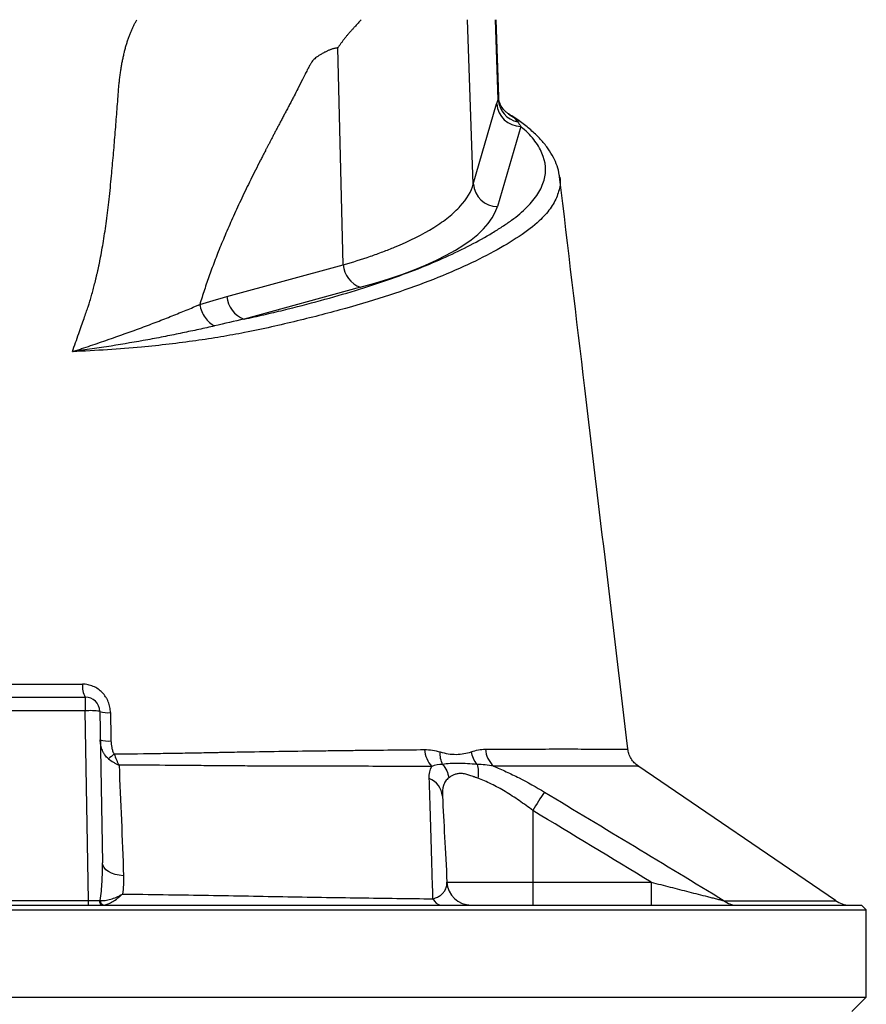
# Model space of a CAD drawing. Header units: millimetres. Extents: x 1695 to 3133, y 654 to 4111.
# Tile 5 of 6: x 2414 to 2764, y 3182 to 3589. Entities that reach past the tile are written whole.
import ezdxf

# ---------------------------------------------------------------- set-up
doc = ezdxf.new("R2010")
doc.units = ezdxf.units.MM
doc.header["$LTSCALE"] = 2

msp = doc.modelspace()

# ---------------------------------------------------------------- linework, layer by layer
at = {"color": 7, "linetype": 'Continuous', "lineweight": 25}
for p, q in [((2601.48, 3521.27), (2599.12, 3589.2)), ((2611.79, 3556.26), (2610.64, 3589.2)), ((2612.04, 3557.37), (2610.92, 3589.2)), ((2547.69, 3487.88), (2545.47, 3577.56)), ((2601.48, 3521.27), (2611.13, 3554.39)), ((2621.09, 3545.08), (2611.44, 3511.96)), ((2637.14, 3524.19), (2637.17, 3524.09)), ((2499.59, 3474.74), (2547.69, 3487.88)), ((2554.78, 3478.57), (2506.68, 3465.43)), ((2386.84, 3309.2), (2441.05, 3309.2)), ((2441.05, 3309.2), (2441.05, 3303.51)), ((2441.05, 3303.51), (2386.84, 3303.51)), ((2442.42, 3225.09), (2441.05, 3303.51)), ((2447.05, 3303.3), (2448.15, 3240.63)), ((2665.17, 3287.71), (2665.17, 3287.71)), ((2751.22, 3225.06), (2669.54, 3280.73)), ((2626.08, 3262.29), (2626.08, 3232.67)), ((2590.58, 3232.67), (2626.08, 3232.67)), ((2626.08, 3232.67), (2626.08, 3223.2)), ((2626.08, 3232.67), (2675.04, 3232.67)), ((2675.04, 3232.67), (2675.04, 3223.2)), ((2385.48, 3225.09), (2442.42, 3225.09)), ((2442.42, 3223.2), (2442.42, 3225.09)), ((2063.95, 3221.2), (2763.95, 3221.2)), ((2065.95, 3223.2), (2761.95, 3223.2)), ((2763.95, 3221.2), (2761.95, 3223.2)), ((2763.95, 3185.2), (2763.95, 3221.2)), ((2063.95, 3185.2), (2763.95, 3185.2)), ((2757.95, 3179.2), (2763.95, 3185.2))]:
    msp.add_line(p, q, dxfattribs=at)
at = {"color": 7, "linetype": 'Continuous', "lineweight": 25, "flags": 128}
msp.add_lwpolyline([(2456.87, 3235.34), (2455.12, 3235.53), (2453.47, 3235.89), (2451.97, 3236.41), (2450.67, 3237.07), (2449.6, 3237.84), (2448.81, 3238.72), (2448.32, 3239.65), (2448.15, 3240.63)], dxfattribs=at)
at = {"color": 7, "linetype": 'Continuous', "lineweight": 25}
for centre, radius, start, end in [((2621.18, 3555.15), 10.07, 184.3381, 269.5004), ((2621.83, 3556.84), 10.06, 183.3083, 258.6499), ((2611.53, 3522.03), 10.07, 184.3381, 269.5004), ((2558.7, 3488.91), 11.06, 185.3432, 249.2251), ((2510.6, 3475.77), 11.06, 185.3432, 249.2251), ((2447.74, 3313.35), 7.87, 171.457, 211.8655), ((2441.05, 3303.2), 6, 1, 90), ((2443.05, 3274.68), 28.9, 82.0416, 93.962), ((2450.41, 3312.75), 10.03, 250.463, 276.094), ((2450.59, 3301.66), 10.64, 251.7277, 275.8115), ((2474.92, 3258.15), 35.18, 128.4857, 133.5301), ((2592.45, 3288.11), 11.13, 183.3207, 222.7062), ((2617.06, 3288.38), 10.61, 183.9656, 227.277), ((2580.13, 3267.5), 8.62, 4.7371, 68.6701), ((2764.83, 3179.83), 161.41, 146.0682, 149.2737), ((2600.57, 3233.2), 10, 183, 270), ((2448.62, 3224.95), 1.77, 174.955, 260.7137), ((2449.15, 3225.11), 1.91, 179.3371, 260.4312), ((2588.78, 3227.5), 4.33, 202.7944, 263.0288), ((2710.22, 3231.06), 7.86, 230.6056, 269.5553), ((2757.03, 3233.2), 10, 234.37, 269.9987)]:
    msp.add_arc(centre, radius, start, end, dxfattribs=at)
for centre, major_axis, ratio, start_param, end_param in [((2411.83, 3516.14), (200.21, 0), 0.267961, 5.50752, 6.205244), ((2442.41, 3225.2), (6, -0.03), 0.017433, 4.713708, 5.545875)]:
    msp.add_ellipse(centre, major_axis=major_axis, ratio=ratio, start_param=start_param, end_param=end_param, dxfattribs=at)
for points, knots in [([(2437.04, 3455.71), (2437.48, 3456.96), (2438.32, 3459.33), (2439.5, 3462.67), (2440.52, 3465.56), (2441.38, 3468.01), (2442.07, 3470.03), (2442.6, 3471.61), (2443.01, 3472.9), (2443.34, 3474.05), (2443.68, 3475.21), (2444, 3476.38), (2444.32, 3477.56), (2444.63, 3478.76), (2444.94, 3479.97), (2445.25, 3481.19), (2445.54, 3482.43), (2445.84, 3483.68), (2446.12, 3484.94), (2446.4, 3486.22), (2446.68, 3487.51), (2446.95, 3488.81), (2447.63, 3492.2), (2448.65, 3497.91), (2449.88, 3506.19), (2450.98, 3515.18), (2451.75, 3522.83), (2452.29, 3528.89), (2452.67, 3533.14), (2453.03, 3537.38), (2453.39, 3541.62), (2453.73, 3545.86), (2454.06, 3550.1), (2454.38, 3554.33), (2454.63, 3557.85), (2454.85, 3560.63), (2455.04, 3562.66), (2455.25, 3564.64), (2455.5, 3566.57), (2455.77, 3568.45), (2456.07, 3570.27), (2456.39, 3572.04), (2456.74, 3573.75), (2457.12, 3575.42), (2457.53, 3577.03), (2457.96, 3578.59), (2458.42, 3580.1), (2458.91, 3581.55), (2459.42, 3582.96), (2459.96, 3584.31), (2460.53, 3585.61), (2461.13, 3586.85), (2461.75, 3588.05), (2462.19, 3588.82), (2462.41, 3589.2)], [0, 0, 0, 0, 0.028981, 0.05462, 0.076899, 0.095804, 0.111324, 0.123447, 0.132169, 0.140832, 0.149578, 0.158407, 0.16732, 0.176318, 0.1854, 0.194567, 0.20382, 0.213157, 0.222581, 0.232091, 0.241687, 0.25137, 0.26114, 0.31708, 0.377982, 0.443881, 0.514805, 0.545901, 0.57699, 0.608072, 0.639147, 0.670215, 0.701275, 0.732327, 0.763372, 0.778693, 0.793665, 0.808292, 0.822579, 0.836529, 0.850148, 0.863441, 0.876413, 0.88907, 0.901419, 0.913467, 0.92522, 0.936688, 0.947878, 0.958799, 0.969461, 0.979875, 0.990051, 1, 1, 1, 1]), ([(2555.09, 3589.2), (2554.67, 3588.73), (2553.89, 3587.85), (2552.8, 3586.63), (2551.88, 3585.62), (2551.15, 3584.81), (2550.6, 3584.2), (2550.06, 3583.59), (2549.47, 3582.89), (2548.77, 3582.04), (2548.08, 3581.17), (2547.41, 3580.29), (2546.74, 3579.39), (2546.1, 3578.48), (2545.68, 3577.86), (2545.47, 3577.56)], [0, 0, 0, 0, 0.130608, 0.242339, 0.335183, 0.409136, 0.464192, 0.500351, 0.573381, 0.645815, 0.717679, 0.789002, 0.85981, 0.930133, 1, 1, 1, 1]), ([(2545.47, 3577.56), (2545.31, 3577.53), (2544.98, 3577.49), (2544.5, 3577.4), (2544.01, 3577.29), (2543.52, 3577.16), (2543.02, 3577.01), (2542.52, 3576.84), (2542.02, 3576.65), (2541.51, 3576.45), (2541, 3576.22), (2540.49, 3575.97), (2539.72, 3575.58), (2538.76, 3575.05), (2537.66, 3574.37), (2536.72, 3573.72), (2535.93, 3573.09), (2535.29, 3572.48), (2534.85, 3571.94), (2534.54, 3571.45), (2534.27, 3571.01), (2533.97, 3570.48), (2533.63, 3569.87), (2533.25, 3569.17), (2532.84, 3568.39), (2532.39, 3567.53), (2531.91, 3566.59), (2531.39, 3565.56), (2530.4, 3563.56), (2529.08, 3560.92), (2527.6, 3558.06), (2526.45, 3555.89), (2525.52, 3554.13), (2524.62, 3552.42), (2523.75, 3550.76), (2522.9, 3549.16), (2522.09, 3547.6), (2521.3, 3546.11), (2520.54, 3544.66), (2519.81, 3543.27), (2519.11, 3541.93), (2518.44, 3540.65), (2517.8, 3539.41), (2517.18, 3538.23), (2516.59, 3537.11), (2516.04, 3536.03), (2515.51, 3535.01), (2515.01, 3534.05), (2514.53, 3533.13), (2514.09, 3532.27), (2513.68, 3531.47), (2513.29, 3530.71), (2511.71, 3527.61), (2509.02, 3522.23), (2505.35, 3514.6), (2501.98, 3507.27), (2498.89, 3500.21), (2496.1, 3493.44), (2493.98, 3487.96), (2492.43, 3483.7), (2491.35, 3480.61), (2490.31, 3477.53), (2489.32, 3474.48), (2488.7, 3472.45), (2488.39, 3471.44)], [0, 0, 0, 0, 0.004953, 0.009964, 0.015038, 0.020178, 0.025387, 0.030669, 0.036026, 0.041461, 0.046978, 0.052578, 0.058265, 0.072186, 0.084567, 0.095429, 0.104801, 0.112729, 0.119293, 0.122887, 0.127182, 0.132181, 0.137886, 0.144299, 0.151421, 0.159252, 0.167792, 0.177042, 0.187003, 0.22152, 0.248268, 0.26489, 0.281022, 0.296665, 0.311817, 0.32648, 0.340653, 0.354336, 0.367529, 0.380233, 0.392447, 0.404171, 0.415405, 0.42615, 0.436405, 0.44617, 0.455445, 0.464231, 0.472527, 0.480333, 0.487649, 0.494476, 0.500813, 0.571801, 0.63934, 0.703455, 0.764173, 0.821528, 0.87556, 0.901234, 0.926509, 0.951391, 0.975886, 1, 1, 1, 1]), ([(2616.05, 3550.28), (2615.73, 3550.48), (2615.01, 3550.96), (2613.6, 3552.41), (2612.47, 3554.45), (2611.97, 3556.19), (2611.97, 3556.96), (2611.97, 3557.07)], [0, 0, 0, 0, 0.193778, 0.44378, 0.703682, 0.958667, 1, 1, 1, 1]), ([(2637.12, 3524.11), (2637.09, 3524.45), (2636.98, 3526.02), (2636.16, 3528.78), (2634.66, 3532.35), (2632.51, 3535.87), (2629.72, 3539.36), (2626.29, 3542.8), (2622.15, 3546.18), (2618.72, 3548.66), (2616.49, 3549.97), (2616.05, 3550.23)], [0, 0, 0, 0, 0.0334732, 0.1537719, 0.2769909, 0.4051179, 0.5390179, 0.6781244, 0.8206941, 0.9646892, 1, 1, 1, 1]), ([(2506.68, 3465.43), (2508.08, 3465.73), (2509.46, 3466.03), (2512.22, 3466.65), (2513.59, 3466.95), (2517.66, 3467.89), (2520.33, 3468.52), (2528.24, 3470.43), (2533.35, 3471.75), (2548.22, 3475.81), (2557.51, 3478.66), (2570.49, 3483.16), (2574.65, 3484.7), (2582.64, 3487.85), (2586.43, 3489.45), (2597.23, 3494.32), (2603.64, 3497.67), (2610.76, 3501.95), (2612.13, 3502.81), (2614.13, 3504.12), (2614.79, 3504.55), (2616.06, 3505.43), (2616.68, 3505.87), (2618.49, 3507.19), (2619.62, 3508.08), (2621.74, 3509.88), (2622.73, 3510.8), (2624.56, 3512.63), (2625.39, 3513.55), (2626.9, 3515.4), (2627.57, 3516.32), (2629.34, 3519.1), (2630.19, 3520.96), (2631.77, 3526.55), (2631.5, 3530.29), (2629.05, 3535.93), (2627.91, 3537.8), (2624.98, 3541.47), (2623.19, 3543.28), (2621.09, 3545.08)], [0, 0, 0, 0, 0.015625, 0.015625, 0.03125, 0.03125, 0.0625, 0.0625, 0.125, 0.125, 0.25, 0.25, 0.3125, 0.3125, 0.375, 0.375, 0.5, 0.5, 0.53125, 0.53125, 0.546875, 0.546875, 0.5625, 0.5625, 0.59375, 0.59375, 0.625, 0.625, 0.65625, 0.65625, 0.6875, 0.6875, 0.75, 0.75, 0.875, 0.875, 0.9375, 0.9375, 1, 1, 1, 1]), ([(2547.69, 3487.88), (2551.63, 3489.01), (2555.38, 3490.19), (2560.71, 3492.03), (2562.44, 3492.65), (2565.78, 3493.91), (2567.4, 3494.54), (2575.2, 3497.77), (2580.58, 3500.47), (2587.39, 3504.71), (2589.44, 3506.15), (2592.2, 3508.36), (2593.06, 3509.11), (2594.67, 3510.6), (2595.41, 3511.35), (2598.83, 3515.1), (2600.63, 3518.16), (2601.48, 3521.27)], [0, 0, 0, 0, 0.125, 0.125, 0.1875, 0.1875, 0.25, 0.25, 0.5, 0.5, 0.625, 0.625, 0.6875, 0.6875, 0.75, 0.75, 1, 1, 1, 1]), ([(2665.38, 3287.74), (2659.45, 3337.45), (2650.05, 3416.27), (2640.64, 3495.09), (2637.17, 3524.19)], [0, 0, 0, 0, 0.6307209, 1, 1, 1, 1]), ([(2435.81, 3451.98), (2435.81, 3452), (2435.82, 3452), (2435.84, 3452.01), (2435.85, 3452.01), (2435.88, 3452.02), (2435.9, 3452.03), (2435.96, 3452.05), (2436, 3452.06), (2436.12, 3452.1), (2436.19, 3452.13), (2436.43, 3452.21), (2436.59, 3452.26), (2437.06, 3452.41), (2437.37, 3452.51), (2438.31, 3452.82), (2438.93, 3453.02), (2440.79, 3453.64), (2442.03, 3454.05), (2445.71, 3455.28), (2448.13, 3456.11), (2455.26, 3458.59), (2459.85, 3460.24), (2466.49, 3462.7), (2468.66, 3463.52), (2472.88, 3465.15), (2474.94, 3465.96), (2478.96, 3467.57), (2480.92, 3468.36), (2483.78, 3469.53), (2484.72, 3469.92), (2486.11, 3470.49), (2486.8, 3470.78), (2487.59, 3471.11), (2487.99, 3471.27), (2488.16, 3471.34), (2488.27, 3471.39), (2488.33, 3471.41), (2488.39, 3471.44)], [0, 0, 0, 0, 0.000488, 0.000488, 0.000977, 0.000977, 0.001953, 0.001953, 0.003906, 0.003906, 0.007813, 0.007813, 0.015625, 0.015625, 0.03125, 0.03125, 0.0625, 0.0625, 0.125, 0.125, 0.25, 0.25, 0.5, 0.5, 0.625, 0.625, 0.75, 0.75, 0.875, 0.875, 0.9375, 0.9375, 0.96875, 0.984375, 0.992188, 0.996094, 0.996094, 1, 1, 1, 1]), ([(2488.39, 3471.44), (2488.57, 3470.47), (2488.85, 3469.52), (2489.61, 3467.69), (2490.08, 3466.83), (2491.16, 3465.27), (2491.78, 3464.58), (2493.09, 3463.42), (2493.8, 3462.95), (2494.51, 3462.63)], [0, 0, 0, 0, 0.25, 0.25, 0.5, 0.5, 0.75, 0.75, 1, 1, 1, 1]), ([(2494.51, 3462.63), (2492.38, 3462.13), (2490.21, 3461.64), (2485.77, 3460.67), (2483.51, 3460.18), (2478.9, 3459.22), (2476.56, 3458.75), (2471.79, 3457.81), (2469.36, 3457.35), (2461.96, 3455.99), (2456.91, 3455.13), (2449.13, 3453.9), (2446.5, 3453.5), (2442.52, 3452.92), (2441.18, 3452.73), (2439.18, 3452.45), (2438.51, 3452.36), (2437.5, 3452.22), (2437.16, 3452.17), (2436.66, 3452.11), (2436.49, 3452.08), (2436.24, 3452.05), (2436.15, 3452.04), (2436.02, 3452.02), (2435.98, 3452.01), (2435.92, 3452.01), (2435.9, 3452), (2435.87, 3452), (2435.86, 3452), (2435.84, 3451.99), (2435.82, 3451.99), (2435.82, 3451.99)], [0, 0, 0, 0, 0.125, 0.125, 0.25, 0.25, 0.375, 0.375, 0.5, 0.5, 0.75, 0.75, 0.875, 0.875, 0.9375, 0.9375, 0.96875, 0.96875, 0.984375, 0.984375, 0.992188, 0.992188, 0.996094, 0.996094, 0.998047, 0.998047, 0.999023, 0.999023, 0.999512, 0.999512, 1, 1, 1, 1]), ([(2387.94, 3314.52), (2396.53, 3314.51), (2405.2, 3314.51), (2418.3, 3314.51), (2422.65, 3314.51), (2431.33, 3314.51), (2435.66, 3314.52), (2439.95, 3314.52)], [0, 0, 0, 0, 0.5, 0.5, 0.75, 0.75, 1, 1, 1, 1]), ([(2451.47, 3302.78), (2451.46, 3303.55), (2451.37, 3304.31), (2451.06, 3305.82), (2450.84, 3306.55), (2450.41, 3307.6), (2450.25, 3307.95), (2449.89, 3308.63), (2449.7, 3308.96), (2449.07, 3309.92), (2448.59, 3310.51), (2447.54, 3311.6), (2446.95, 3312.1), (2445.7, 3312.96), (2445.04, 3313.32), (2444, 3313.77), (2443.64, 3313.9), (2442.92, 3314.13), (2442.56, 3314.22), (2441.46, 3314.45), (2440.71, 3314.52), (2439.95, 3314.52)], [0, 0, 0, 0, 0.125, 0.125, 0.25, 0.25, 0.3125, 0.3125, 0.375, 0.375, 0.5, 0.5, 0.625, 0.625, 0.75, 0.75, 0.8125, 0.8125, 0.875, 0.875, 1, 1, 1, 1]), ([(2450.7, 3283.65), (2450.12, 3284.13), (2449.62, 3284.67), (2448.97, 3285.57), (2448.78, 3285.89), (2448.42, 3286.54), (2448.26, 3286.87), (2447.84, 3287.88), (2447.63, 3288.59), (2447.35, 3290.05), (2447.27, 3290.8), (2447.26, 3291.55)], [0, 0, 0, 0, 0.25, 0.25, 0.375, 0.375, 0.5, 0.5, 0.75, 0.75, 1, 1, 1, 1]), ([(2451.67, 3291.07), (2451.69, 3290.13), (2451.78, 3289.2), (2452.07, 3287.83), (2452.2, 3287.38), (2452.54, 3286.49), (2452.75, 3286.07), (2453.03, 3285.68)], [0, 0, 0, 0, 0.5, 0.5, 0.75, 0.75, 1, 1, 1, 1]), ([(2453.03, 3285.68), (2459.55, 3285.75), (2465.91, 3285.83), (2473.65, 3285.95), (2475.19, 3285.97), (2478.26, 3286.02), (2479.78, 3286.05), (2484.29, 3286.12), (2487.24, 3286.18), (2491.58, 3286.26), (2493.01, 3286.29), (2495.13, 3286.33), (2495.83, 3286.35), (2497.23, 3286.38), (2497.93, 3286.39), (2501.42, 3286.45), (2504.18, 3286.5), (2512.41, 3286.64), (2517.79, 3286.72), (2528.36, 3286.88), (2533.55, 3286.95), (2541.18, 3287.05), (2543.7, 3287.08), (2548.68, 3287.14), (2551.15, 3287.17), (2563.33, 3287.31), (2572.58, 3287.4), (2581.34, 3287.47)], [0, 0, 0, 0, 0.125, 0.125, 0.15625, 0.15625, 0.1875, 0.1875, 0.25, 0.25, 0.28125, 0.28125, 0.296875, 0.296875, 0.3125, 0.3125, 0.375, 0.375, 0.5, 0.5, 0.625, 0.625, 0.6875, 0.6875, 0.75, 0.75, 1, 1, 1, 1]), ([(2453.03, 3285.68), (2453.29, 3284.85), (2453.59, 3284.06), (2454.09, 3282.91), (2454.26, 3282.53), (2454.54, 3281.98), (2454.63, 3281.8), (2454.82, 3281.45), (2454.92, 3281.27), (2455.02, 3281.1)], [0, 0, 0, 0, 0.5, 0.5, 0.75, 0.75, 0.875, 0.875, 1, 1, 1, 1]), ([(2581.34, 3287.47), (2582.42, 3287.48), (2583.5, 3287.39), (2585.64, 3287.05), (2586.7, 3286.8), (2587.75, 3286.51)], [0, 0, 0, 0, 0.5, 0.5, 1, 1, 1, 1]), ([(2588.8, 3281.38), (2588.43, 3282.11), (2588.15, 3282.93), (2587.8, 3284.66), (2587.72, 3285.58), (2587.75, 3286.51)], [0, 0, 0, 0, 0.5, 0.5, 1, 1, 1, 1]), ([(2587.75, 3286.51), (2590.01, 3285.88), (2592.23, 3285.51), (2595.49, 3285.53), (2596.55, 3285.63), (2598.64, 3285.99), (2599.66, 3286.25), (2600.66, 3286.57)], [0, 0, 0, 0, 0.5, 0.5, 0.75, 0.75, 1, 1, 1, 1]), ([(2600.66, 3286.57), (2601.63, 3286.89), (2602.59, 3287.16), (2604.53, 3287.53), (2605.5, 3287.64), (2606.48, 3287.64)], [0, 0, 0, 0, 0.5, 0.5, 1, 1, 1, 1]), ([(2603.02, 3281.36), (2602.44, 3282.1), (2601.94, 3282.93), (2601.14, 3284.69), (2600.84, 3285.62), (2600.66, 3286.57)], [0, 0, 0, 0, 0.5, 0.5, 1, 1, 1, 1]), ([(2669.57, 3280.74), (2669.02, 3281.16), (2667.91, 3282.01), (2666.64, 3283.77), (2665.71, 3285.7), (2665.5, 3287.11), (2665.41, 3287.76)], [0, 0, 0, 0, 0.245647, 0.494776, 0.767242, 1, 1, 1, 1]), ([(2450.7, 3283.65), (2451.32, 3283.14), (2452, 3282.67), (2453.08, 3282.03), (2453.45, 3281.83), (2454.03, 3281.54), (2454.23, 3281.45), (2454.62, 3281.27), (2454.82, 3281.18), (2455.02, 3281.1)], [0, 0, 0, 0, 0.5, 0.5, 0.75, 0.75, 0.875, 0.875, 1, 1, 1, 1]), ([(2584.27, 3280.56), (2575.44, 3280.56), (2566.1, 3280.56), (2553.81, 3280.57), (2551.32, 3280.58), (2546.28, 3280.58), (2543.74, 3280.59), (2536.03, 3280.6), (2530.79, 3280.62), (2520.12, 3280.65), (2514.69, 3280.67), (2506.38, 3280.71), (2503.59, 3280.73), (2499.37, 3280.75), (2497.95, 3280.76), (2495.1, 3280.79), (2493.66, 3280.8), (2489.3, 3280.84), (2486.34, 3280.87), (2480.31, 3280.91), (2477.23, 3280.94), (2467.9, 3281.01), (2461.54, 3281.06), (2455.02, 3281.1)], [0, 0, 0, 0, 0.25, 0.25, 0.3125, 0.3125, 0.375, 0.375, 0.5, 0.5, 0.625, 0.625, 0.6875, 0.6875, 0.71875, 0.71875, 0.75, 0.75, 0.8125, 0.8125, 0.875, 0.875, 1, 1, 1, 1]), ([(2603.02, 3281.36), (2601.63, 3281.45), (2600.31, 3281.57), (2597.75, 3281.74), (2596.52, 3281.8), (2594.15, 3281.81), (2593.01, 3281.76), (2590.82, 3281.59), (2589.78, 3281.48), (2588.8, 3281.38)], [0, 0, 0, 0, 0.25, 0.25, 0.5, 0.5, 0.75, 0.75, 1, 1, 1, 1]), ([(2588.8, 3281.38), (2589.47, 3280.59), (2590.04, 3279.7), (2590.89, 3277.79), (2591.18, 3276.79), (2591.32, 3275.77)], [0, 0, 0, 0, 0.5, 0.5, 1, 1, 1, 1]), ([(2603.02, 3281.36), (2603.28, 3280.56), (2603.44, 3279.66), (2603.55, 3277.72), (2603.5, 3276.69), (2603.35, 3275.65)], [0, 0, 0, 0, 0.5, 0.5, 1, 1, 1, 1]), ([(2609.87, 3280.58), (2611.58, 3279.9), (2613.32, 3279.16), (2615.94, 3277.96), (2616.83, 3277.55), (2618.6, 3276.69), (2619.49, 3276.25), (2623.92, 3273.99), (2627.43, 3272.02), (2630.91, 3269.92)], [0, 0, 0, 0, 0.25, 0.25, 0.375, 0.375, 0.5, 0.5, 1, 1, 1, 1]), ([(2603.35, 3275.65), (2603.12, 3275.73), (2602.7, 3275.88), (2602.15, 3276.07), (2601.75, 3276.22), (2601.19, 3276.42), (2600.5, 3276.66), (2599.3, 3277.05), (2597.88, 3277.45), (2596.25, 3277.65), (2594.76, 3277.51), (2593.68, 3277.16), (2592.88, 3276.78), (2592.36, 3276.48), (2591.82, 3276.14), (2591.51, 3275.91), (2591.32, 3275.77)], [0, 0, 0, 0, 0.044658, 0.080322, 0.106986, 0.124642, 0.191227, 0.24873, 0.37291, 0.49831, 0.623062, 0.748567, 0.807272, 0.874189, 0.92559, 1, 1, 1, 1]), ([(2584.78, 3225.82), (2584.65, 3230.46), (2584.52, 3234.99), (2584.26, 3243.81), (2584.14, 3248.09), (2583.88, 3256.4), (2583.76, 3260.42), (2583.51, 3268.19), (2583.39, 3271.93), (2583.26, 3275.53)], [0, 0, 0, 0, 0.25, 0.25, 0.5, 0.5, 0.75, 0.75, 1, 1, 1, 1]), ([(2591.32, 3275.77), (2590.81, 3275.39), (2590.38, 3274.93), (2589.67, 3273.86), (2589.39, 3273.26), (2588.77, 3271.33), (2588.64, 3269.85), (2588.72, 3268.21)], [0, 0, 0, 0, 0.25, 0.25, 0.5, 0.5, 1, 1, 1, 1]), ([(2626.08, 3262.29), (2624.23, 3263.71), (2622.36, 3265.08), (2619.52, 3267.04), (2618.56, 3267.68), (2616.63, 3268.92), (2615.66, 3269.52), (2612.77, 3271.26), (2610.85, 3272.32), (2607.98, 3273.73), (2607.03, 3274.18), (2605.16, 3274.97), (2604.25, 3275.33), (2603.35, 3275.65)], [0, 0, 0, 0, 0.25, 0.25, 0.375, 0.375, 0.5, 0.5, 0.75, 0.75, 0.875, 0.875, 1, 1, 1, 1]), ([(2588.72, 3268.21), (2589, 3262.89), (2589.3, 3257.26), (2589.92, 3245.4), (2590.24, 3239.17), (2590.58, 3232.67)], [0, 0, 0, 0, 0.5, 0.5, 1, 1, 1, 1]), ([(2630.91, 3269.92), (2643.3, 3262.45), (2655.71, 3254.98), (2680.49, 3240.02), (2692.87, 3232.52), (2705.23, 3224.98)], [0, 0, 0, 0, 0.5, 0.5, 1, 1, 1, 1]), ([(2447.24, 3225.13), (2447.65, 3227.69), (2447.88, 3230.26), (2448.15, 3235.43), (2448.19, 3238.03), (2448.15, 3240.63)], [0, 0, 0, 0, 0.5, 0.5, 1, 1, 1, 1]), ([(2584.78, 3225.82), (2585.17, 3225.92), (2585.52, 3226.04), (2586.14, 3226.28), (2586.43, 3226.4), (2587.21, 3226.79), (2587.64, 3227.07), (2588.38, 3227.63), (2588.69, 3227.92), (2589.23, 3228.5), (2589.45, 3228.8), (2590.02, 3229.69), (2590.27, 3230.28), (2590.56, 3231.48), (2590.62, 3232.08), (2590.58, 3232.67)], [0, 0, 0, 0, 0.0625, 0.0625, 0.125, 0.125, 0.25, 0.25, 0.375, 0.375, 0.5, 0.5, 0.75, 0.75, 1, 1, 1, 1]), ([(2675.04, 3232.67), (2677.65, 3232.01), (2680.27, 3231.34), (2685.47, 3230.01), (2688.06, 3229.34), (2691.93, 3228.36), (2693.22, 3228.03), (2695.77, 3227.38), (2697.04, 3227.05), (2698.91, 3226.58), (2699.53, 3226.42), (2700.76, 3226.11), (2701.37, 3225.96), (2702.55, 3225.66), (2703.13, 3225.51), (2704.23, 3225.23), (2704.75, 3225.1), (2705.23, 3224.98)], [0, 0, 0, 0, 0.25, 0.25, 0.5, 0.5, 0.625, 0.625, 0.75, 0.75, 0.8125, 0.8125, 0.875, 0.875, 0.9375, 0.9375, 1, 1, 1, 1]), ([(2447.24, 3225.13), (2447.87, 3225.04), (2448.55, 3225.05), (2449.64, 3225.18), (2450.02, 3225.24), (2450.78, 3225.4), (2451.17, 3225.5), (2452.36, 3225.85), (2453.16, 3226.15), (2454.38, 3226.69), (2454.79, 3226.88), (2455.41, 3227.19), (2455.62, 3227.3), (2456.04, 3227.52), (2456.25, 3227.64), (2456.45, 3227.76)], [0, 0, 0, 0, 0.25, 0.25, 0.375, 0.375, 0.5, 0.5, 0.75, 0.75, 0.875, 0.875, 0.9375, 0.9375, 1, 1, 1, 1]), ([(2448.83, 3223.22), (2449.36, 3223.28), (2449.94, 3223.45), (2450.85, 3223.81), (2451.16, 3223.95), (2451.79, 3224.27), (2452.11, 3224.46), (2453.09, 3225.05), (2453.75, 3225.5), (2454.76, 3226.28), (2455.09, 3226.56), (2455.6, 3226.99), (2455.77, 3227.14), (2456.11, 3227.44), (2456.28, 3227.6), (2456.45, 3227.76)], [0, 0, 0, 0, 0.25, 0.25, 0.375, 0.375, 0.5, 0.5, 0.75, 0.75, 0.875, 0.875, 0.9375, 0.9375, 1, 1, 1, 1]), ([(2456.45, 3227.76), (2467.76, 3227.63), (2478.93, 3227.47), (2495.5, 3227.2), (2500.99, 3227.1), (2511.91, 3226.91), (2517.34, 3226.8), (2533.53, 3226.51), (2544.11, 3226.35), (2564.84, 3226.05), (2574.94, 3225.93), (2584.78, 3225.82)], [0, 0, 0, 0, 0.25, 0.25, 0.375, 0.375, 0.5, 0.5, 0.75, 0.75, 1, 1, 1, 1])]:
    msp.add_open_spline(points, degree=3, knots=knots, dxfattribs=at)
at = {"color": 8, "linetype": 'Continuous', "lineweight": 25}
for points, knots in [([(2611.79, 3556.26), (2611.98, 3556.68), (2612.18, 3557.13), (2612.01, 3557.38), (2612, 3557.4)], [0, 0, 0, 0, 0.918922, 1, 1, 1, 1]), ([(2616.05, 3550.23), (2616.97, 3549.63), (2618.49, 3548.65), (2619.47, 3547.45), (2619.85, 3546.97)], [0, 0, 0, 0, 0.603969, 1, 1, 1, 1]), ([(2637.17, 3524.09), (2637.18, 3524.06), (2637.67, 3522.32), (2637.08, 3518.83), (2635.23, 3513.64), (2632.06, 3509.37), (2627.46, 3504.67), (2620.81, 3499.6), (2610.12, 3493.26), (2597.72, 3487.07), (2583.33, 3481.06), (2567.05, 3475.29), (2548.86, 3469.78), (2532.21, 3465.47), (2518.09, 3462.16), (2507.61, 3459.94), (2497.18, 3458.06), (2486.77, 3456.44), (2475.8, 3455.02), (2463.65, 3453.74), (2450.3, 3452.66), (2440.61, 3452.21), (2435.74, 3451.98)], [0, 0, 0, 0, 0.000991, 0.055312, 0.110826, 0.16674, 0.19315, 0.264631, 0.336714, 0.410176, 0.484032, 0.55898, 0.634366, 0.711107, 0.749725, 0.788333, 0.821032, 0.853882, 0.887266, 0.920864, 0.960217, 1, 1, 1, 1]), ([(2606.48, 3287.64), (2611.51, 3287.67), (2621.6, 3287.71), (2634.7, 3287.74), (2644.49, 3287.73), (2651.14, 3287.73), (2656.12, 3287.72), (2660.65, 3287.72), (2663.91, 3287.71), (2665.44, 3287.71), (2665.23, 3287.71), (2665.17, 3287.71)], [0, 0, 0, 0, 0.1503, 0.301329, 0.454871, 0.532271, 0.609672, 0.726044, 0.843205, 0.962903, 1, 1, 1, 1]), ([(2669.48, 3280.64), (2669.54, 3280.64), (2669.77, 3280.64), (2668.29, 3280.64), (2665.02, 3280.63), (2660.38, 3280.63), (2655.36, 3280.63), (2648.85, 3280.62), (2639.06, 3280.61), (2625.67, 3280.59), (2615.14, 3280.59), (2609.87, 3280.58)], [0, 0, 0, 0, 0.037004, 0.153999, 0.273564, 0.393998, 0.468391, 0.542784, 0.692895, 0.846038, 1, 1, 1, 1]), ([(2705.23, 3224.98), (2709.72, 3224.97), (2718.71, 3224.95), (2729.69, 3224.94), (2738.71, 3224.94), (2745.42, 3224.94), (2749.61, 3224.93), (2751.51, 3224.93), (2751.21, 3224.93), (2751.13, 3224.93)], [0, 0, 0, 0, 0.155391, 0.311853, 0.47168, 0.632663, 0.789899, 0.948236, 1, 1, 1, 1])]:
    msp.add_open_spline(points, degree=3, knots=knots, dxfattribs=at)
at = {"color": 7, "linetype": 'Continuous', "lineweight": 25}
for points in [[(2611.13, 3554.39), (2611.35, 3555.12), (2611.56, 3555.75), (2611.79, 3556.26)], [(2619.85, 3546.97), (2620.28, 3546.39), (2620.7, 3545.75), (2621.09, 3545.08)], [(2488.39, 3471.44), (2492.1, 3472.66), (2495.84, 3473.72), (2499.59, 3474.74)], [(2506.68, 3465.43), (2502.71, 3464.5), (2498.66, 3463.58), (2494.51, 3462.63)], [(2435.74, 3451.98), (2436.17, 3453.22), (2436.61, 3454.47), (2437.04, 3455.71)], [(2451.47, 3302.78), (2451.54, 3298.88), (2451.6, 3294.98), (2451.67, 3291.07)], [(2455.02, 3281.1), (2455.72, 3265.95), (2456.32, 3250.68), (2456.87, 3235.34)], [(2583.26, 3275.53), (2583.2, 3277.46), (2583.51, 3279.16), (2584.27, 3280.56)], [(2588.8, 3281.38), (2587.21, 3281.31), (2585.71, 3281.08), (2584.27, 3280.56)], [(2609.87, 3280.58), (2607.54, 3281.08), (2605.25, 3281.3), (2603.02, 3281.36)], [(2675.04, 3232.67), (2658.74, 3242.57), (2642.4, 3252.42), (2626.08, 3262.29)], [(2456.87, 3235.34), (2456.96, 3232.8), (2456.83, 3230.26), (2456.45, 3227.76)], [(2446.86, 3225.1), (2446.99, 3225.1), (2447.12, 3225.11), (2447.24, 3225.13)]]:
    msp.add_open_spline(points, degree=3, dxfattribs=at)

doc.saveas('drawing.dxf')
